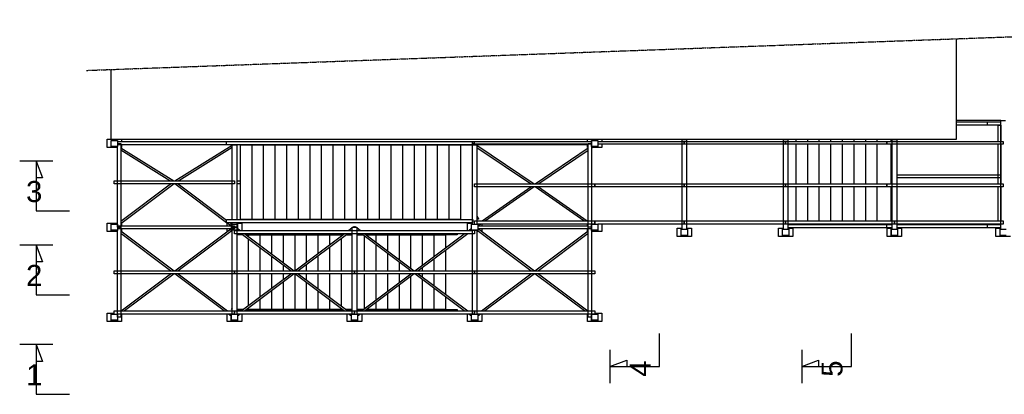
# Model space of a CAD drawing. Header units: millimetres. Extents: x -6159 to 201309, y -25780 to 10326.
# Tile 106 of 128: x 181325 to 182514, y -5152 to -4701. Entities that reach past the tile are written whole.
import ezdxf

# ---------------------------------------------------------------- set-up
doc = ezdxf.new("R2010")
doc.units = ezdxf.units.MM
doc.linetypes.add('PHANTOM', pattern=[2.5, 1.25, -0.25, 0.25, -0.25, 0.25, -0.25])
doc.layers.add('STRUCAD_01', color=4, linetype='Continuous')
doc.styles.get("Standard").update_dxf_attribs({"font": 'arial.ttf'})

msp = doc.modelspace()

# ---------------------------------------------------------------- linework, layer by layer
at = {"layer": 'STRUCAD_01', "color": 4, "linetype": 'PHANTOM'}
msp.add_line((181405.631, -4761.837), (183087.871, -4700.777), dxfattribs=at)
at = {"layer": 'STRUCAD_01', "color": 4, "linetype": 'Continuous'}
for p, q in [((182455.941, -4723.712), (182455.941, -4845.147)), ((181435.641, -4845.147), (181435.641, -4760.747)), ((182509.741, -4822.247), (182455.941, -4822.247)), ((182455.941, -4823.747), (182492.981, -4823.747)), ((182492.981, -4823.747), (182509.741, -4823.747)), ((182492.981, -4823.747), (182492.981, -4827.747)), ((182509.741, -4953.247), (182509.741, -4822.247)), ((182509.741, -4822.247), (182515.241, -4822.247)), ((182492.981, -4827.747), (182455.941, -4827.747)), ((182509.741, -4827.747), (182492.981, -4827.747)), ((182506.291, -4847.647), (182506.291, -4827.747)), ((182506.291, -4827.747), (182509.541, -4827.747)), ((182509.541, -4827.747), (182509.541, -4847.647)), ((182509.541, -4827.747), (182509.741, -4827.747)), ((182509.541, -4847.647), (182509.541, -4827.747)), ((181430.641, -4854.897), (181430.641, -4844.897)), ((181430.641, -4844.897), (181435.641, -4844.897)), ((182455.941, -4845.147), (181435.641, -4845.147)), ((181435.641, -4853.647), (181435.641, -4846.147)), ((181435.641, -4846.147), (181435.716, -4846.222)), ((181435.716, -4846.222), (181435.641, -4846.147)), ((181435.641, -4846.147), (181443.141, -4846.147)), ((181435.716, -4853.572), (181435.716, -4846.222)), ((181435.716, -4846.222), (181443.066, -4846.222)), ((181443.066, -4846.222), (181443.066, -4853.572)), ((181443.141, -4846.147), (181443.141, -4853.647)), ((181443.141, -4847.647), (181574.966, -4847.647)), ((181443.141, -4849.897), (181447.141, -4849.897)), ((181447.141, -4849.897), (181447.141, -4950.897)), ((181448.141, -4845.147), (181448.141, -4847.647)), ((181574.966, -4851.647), (181574.966, -4847.647)), ((181574.966, -4847.647), (181871.641, -4847.647)), ((181871.641, -4847.647), (181874.391, -4847.647)), ((181871.641, -4847.647), (181871.871, -4847.647)), ((181871.641, -4851.647), (181871.641, -4847.647)), ((181871.871, -4847.647), (181872.021, -4851.197)), ((181874.391, -4850.647), (181874.391, -4847.647)), ((181874.391, -4847.647), (182015.641, -4847.647)), ((182010.641, -4847.647), (182010.641, -4845.147)), ((182011.641, -4950.897), (182011.641, -4849.897)), ((182011.641, -4849.897), (182015.641, -4849.897)), ((182015.641, -4853.647), (182015.641, -4846.147)), ((182015.641, -4846.147), (182015.716, -4846.222)), ((182015.716, -4846.222), (182015.641, -4846.147)), ((182015.641, -4846.147), (182023.141, -4846.147)), ((182015.641, -4849.897), (182015.641, -4947.147)), ((182015.716, -4853.572), (182015.716, -4846.222)), ((182015.716, -4846.222), (182023.066, -4846.222)), ((182023.066, -4846.222), (182023.066, -4853.572)), ((182023.141, -4846.147), (182023.141, -4853.647)), ((182023.141, -4847.647), (182127.541, -4847.647)), ((182028.141, -4845.147), (182028.141, -4847.647)), ((182124.791, -4953.247), (182124.791, -4845.147)), ((182124.791, -4845.147), (182130.291, -4845.147)), ((182127.541, -4847.647), (182127.541, -4850.647)), ((182127.541, -4850.647), (182127.541, -4847.647)), ((182127.541, -4847.647), (182249.891, -4847.647)), ((182130.291, -4845.147), (182130.291, -4953.247)), ((182247.141, -4953.247), (182247.141, -4845.147)), ((182247.141, -4845.147), (182252.641, -4845.147)), ((182249.891, -4847.647), (182249.891, -4850.647)), ((182249.891, -4850.647), (182249.891, -4847.647)), ((182249.891, -4847.647), (182372.241, -4847.647)), ((182252.641, -4845.147), (182252.641, -4953.247)), ((182262.541, -4847.647), (182262.541, -4845.147)), ((182276.541, -4847.647), (182276.541, -4845.147)), ((182290.541, -4847.647), (182290.541, -4845.147)), ((182304.541, -4847.647), (182304.541, -4845.147)), ((182318.541, -4847.647), (182318.541, -4845.147)), ((182332.541, -4847.647), (182332.541, -4845.147)), ((182346.541, -4847.647), (182346.541, -4845.147)), ((182360.541, -4847.647), (182360.541, -4845.147)), ((182372.241, -4847.647), (182372.241, -4850.647)), ((182372.241, -4850.647), (182372.241, -4847.647)), ((182372.241, -4847.647), (182512.491, -4847.647)), ((182377.041, -4845.147), (182377.041, -4847.647)), ((182377.541, -4847.647), (182377.541, -4845.147)), ((182378.441, -4953.247), (182378.441, -4845.147)), ((182378.441, -4845.147), (182383.941, -4845.147)), ((182383.941, -4845.147), (182383.941, -4953.247)), ((182512.491, -4847.647), (182512.491, -4850.647)), ((181442.256, -4854.897), (181430.641, -4854.897)), ((181443.141, -4853.647), (181435.641, -4853.647)), ((181443.066, -4853.572), (181435.716, -4853.572)), ((181443.141, -4855.447), (181440.241, -4853.647)), ((181574.966, -4851.647), (181443.141, -4851.647)), ((181443.141, -4950.897), (181443.141, -4853.647)), ((181448.141, -4854.897), (181447.141, -4854.897)), ((181447.141, -4854.987), (181511.321, -4894.822)), ((181506.581, -4894.822), (181447.141, -4857.927)), ((181448.141, -4851.647), (181448.141, -4854.897)), ((181512.461, -4894.822), (181581.641, -4851.882)), ((181581.641, -4854.827), (181517.201, -4894.822)), ((181871.641, -4851.647), (181574.966, -4851.647)), ((181581.641, -4851.647), (181587.141, -4851.647)), ((181581.641, -4941.647), (181581.641, -4851.647)), ((181587.141, -4851.647), (181587.141, -4941.647)), ((181591.641, -4851.647), (181608.141, -4851.647)), ((181591.641, -4941.647), (181591.641, -4851.647)), ((181605.641, -4851.647), (181622.141, -4851.647)), ((181605.641, -4941.647), (181605.641, -4851.647)), ((181619.641, -4851.647), (181636.141, -4851.647)), ((181619.641, -4941.647), (181619.641, -4851.647)), ((181633.641, -4851.647), (181650.141, -4851.647)), ((181633.641, -4941.647), (181633.641, -4851.647)), ((181647.641, -4851.647), (181664.141, -4851.647)), ((181647.641, -4941.647), (181647.641, -4851.647)), ((181661.641, -4851.647), (181678.141, -4851.647)), ((181661.641, -4941.647), (181661.641, -4851.647)), ((181675.641, -4851.647), (181692.141, -4851.647)), ((181675.641, -4941.647), (181675.641, -4851.647)), ((181689.641, -4851.647), (181706.141, -4851.647)), ((181689.641, -4941.647), (181689.641, -4851.647)), ((181703.641, -4851.647), (181720.141, -4851.647)), ((181703.641, -4941.647), (181703.641, -4851.647)), ((181717.641, -4851.647), (181734.141, -4851.647)), ((181717.641, -4941.647), (181717.641, -4851.647)), ((181731.641, -4851.647), (181748.141, -4851.647)), ((181731.641, -4941.647), (181731.641, -4851.647)), ((181745.641, -4851.647), (181762.141, -4851.647)), ((181745.641, -4941.647), (181745.641, -4851.647)), ((181759.641, -4851.647), (181776.141, -4851.647)), ((181759.641, -4941.647), (181759.641, -4851.647)), ((181773.641, -4851.647), (181790.141, -4851.647)), ((181773.641, -4941.647), (181773.641, -4851.647)), ((181787.641, -4851.647), (181804.141, -4851.647)), ((181787.641, -4941.647), (181787.641, -4851.647)), ((181801.641, -4851.647), (181818.141, -4851.647)), ((181801.641, -4941.647), (181801.641, -4851.647)), ((181815.641, -4851.647), (181832.141, -4851.647)), ((181815.641, -4941.647), (181815.641, -4851.647)), ((181829.641, -4851.647), (181846.141, -4851.647)), ((181829.641, -4941.647), (181829.641, -4851.647)), ((181843.641, -4851.647), (181860.141, -4851.647)), ((181843.641, -4941.647), (181843.641, -4851.647)), ((181857.641, -4851.647), (181871.641, -4851.647)), ((181857.641, -4941.647), (181857.641, -4851.647)), ((181877.026, -4851.647), (181871.641, -4851.647)), ((181871.641, -4941.647), (181871.641, -4851.647)), ((181872.021, -4851.197), (181876.641, -4851.197)), ((181872.481, -4851.647), (181877.141, -4851.647)), ((182015.641, -4850.647), (181874.391, -4850.647)), ((181874.696, -4851.197), (181875.061, -4850.647)), ((181875.146, -4850.647), (181875.961, -4851.197)), ((181876.641, -4851.197), (181876.666, -4850.647)), ((181877.026, -4850.647), (181877.026, -4851.647)), ((182011.641, -4851.647), (181877.141, -4851.647)), ((181877.141, -4851.647), (181877.141, -4947.147)), ((181877.141, -4851.992), (181946.416, -4898.572)), ((181941.936, -4898.572), (181877.141, -4855.002)), ((181947.366, -4898.572), (182011.641, -4855.352)), ((182011.641, -4858.367), (181951.846, -4898.572)), ((182010.641, -4854.897), (182010.641, -4851.647)), ((182011.641, -4854.897), (182010.641, -4854.897)), ((182018.656, -4853.647), (182015.641, -4855.677)), ((182023.141, -4853.647), (182015.641, -4853.647)), ((182023.066, -4853.572), (182015.716, -4853.572)), ((182028.141, -4854.897), (182016.796, -4854.897)), ((182127.541, -4850.647), (182023.141, -4850.647)), ((182028.141, -4850.647), (182028.141, -4854.897)), ((182249.891, -4850.647), (182127.541, -4850.647)), ((182372.241, -4850.647), (182249.891, -4850.647)), ((182262.541, -4898.572), (182262.541, -4850.647)), ((182276.541, -4898.572), (182276.541, -4850.647)), ((182290.541, -4898.572), (182290.541, -4850.647)), ((182304.541, -4898.572), (182304.541, -4850.647)), ((182318.541, -4898.572), (182318.541, -4850.647)), ((182332.541, -4898.572), (182332.541, -4850.647)), ((182346.541, -4898.572), (182346.541, -4850.647)), ((182360.541, -4898.572), (182360.541, -4850.647)), ((182512.491, -4850.647), (182372.241, -4850.647)), ((182377.041, -4850.647), (182377.041, -4898.572)), ((182377.541, -4898.572), (182377.541, -4850.647)), ((182506.291, -4898.572), (182506.291, -4850.647)), ((182509.541, -4850.647), (182509.541, -4898.572)), ((182509.541, -4898.572), (182509.541, -4850.647)), ((181365.146, -4871.217), (181325.146, -4871.217)), ((181345.146, -4871.217), (181345.146, -4931.217)), ((181345.146, -4871.217), (181352.831, -4891.527)), ((181352.831, -4891.527), (181345.146, -4891.527)), ((181439.391, -4898.472), (181439.391, -4894.822)), ((181439.391, -4894.822), (181584.391, -4894.822)), ((181584.391, -4894.822), (181584.391, -4898.472)), ((181587.141, -4894.822), (181591.641, -4894.822)), ((182383.941, -4887.797), (182509.541, -4887.797)), ((182509.541, -4891.447), (182383.941, -4891.447)), ((182509.541, -4887.797), (182509.541, -4891.447)), ((181584.391, -4898.472), (181439.391, -4898.472)), ((181447.141, -4943.537), (181507.366, -4898.472)), ((181511.536, -4898.472), (181447.141, -4946.657)), ((181574.966, -4945.407), (181512.246, -4898.472)), ((181516.416, -4898.472), (181574.966, -4942.287)), ((181591.641, -4898.472), (181587.141, -4898.472)), ((181874.391, -4902.222), (181874.391, -4898.572)), ((181874.391, -4898.572), (182019.391, -4898.572)), ((182019.391, -4902.222), (181874.391, -4902.222)), ((181883.331, -4943.147), (181942.086, -4902.222)), ((181946.456, -4902.222), (181887.706, -4943.147)), ((182006.076, -4943.147), (181947.326, -4902.222)), ((181951.696, -4902.222), (182010.451, -4943.147)), ((182019.391, -4898.572), (182019.391, -4902.222)), ((182019.391, -4902.222), (182019.391, -4898.572)), ((182019.391, -4898.572), (182127.541, -4898.572)), ((182127.541, -4902.222), (182019.391, -4902.222)), ((182127.541, -4898.572), (182127.541, -4902.222)), ((182127.541, -4902.222), (182127.541, -4898.572)), ((182127.541, -4898.572), (182249.891, -4898.572)), ((182249.891, -4902.222), (182127.541, -4902.222)), ((182249.891, -4898.572), (182249.891, -4902.222)), ((182249.891, -4902.222), (182249.891, -4898.572)), ((182249.891, -4898.572), (182372.241, -4898.572)), ((182372.241, -4902.222), (182249.891, -4902.222)), ((182262.541, -4943.147), (182262.541, -4902.222)), ((182276.541, -4943.147), (182276.541, -4902.222)), ((182290.541, -4943.147), (182290.541, -4902.222)), ((182304.541, -4943.147), (182304.541, -4902.222)), ((182318.541, -4943.147), (182318.541, -4902.222)), ((182332.541, -4943.147), (182332.541, -4902.222)), ((182346.541, -4943.147), (182346.541, -4902.222)), ((182360.541, -4943.147), (182360.541, -4902.222)), ((182372.241, -4898.572), (182372.241, -4902.222)), ((182372.241, -4902.222), (182372.241, -4898.572)), ((182372.241, -4898.572), (182512.491, -4898.572)), ((182512.491, -4902.222), (182372.241, -4902.222)), ((182377.041, -4902.222), (182377.041, -4943.147)), ((182377.541, -4943.147), (182377.541, -4902.222)), ((182506.291, -4943.147), (182506.291, -4902.222)), ((182509.541, -4902.222), (182509.541, -4943.147)), ((182509.541, -4943.147), (182509.541, -4902.222)), ((182512.491, -4898.572), (182512.491, -4902.222)), ((181345.146, -4931.217), (181385.146, -4931.217)), ((181574.966, -4945.647), (181574.966, -4941.647)), ((181574.966, -4941.647), (181871.641, -4941.647)), ((181605.641, -4941.647), (181591.641, -4941.647)), ((181619.641, -4941.647), (181605.641, -4941.647)), ((181633.641, -4941.647), (181619.641, -4941.647)), ((181647.641, -4941.647), (181633.641, -4941.647)), ((181661.641, -4941.647), (181647.641, -4941.647)), ((181675.641, -4941.647), (181661.641, -4941.647)), ((181689.641, -4941.647), (181675.641, -4941.647)), ((181703.641, -4941.647), (181689.641, -4941.647)), ((181717.641, -4941.647), (181703.641, -4941.647)), ((181731.641, -4941.647), (181717.641, -4941.647)), ((181745.641, -4941.647), (181731.641, -4941.647)), ((181759.641, -4941.647), (181745.641, -4941.647)), ((181773.641, -4941.647), (181759.641, -4941.647)), ((181787.641, -4941.647), (181773.641, -4941.647)), ((181801.641, -4941.647), (181787.641, -4941.647)), ((181815.641, -4941.647), (181801.641, -4941.647)), ((181829.641, -4941.647), (181815.641, -4941.647)), ((181843.641, -4941.647), (181829.641, -4941.647)), ((181857.641, -4941.647), (181843.641, -4941.647)), ((181871.641, -4941.647), (181872.481, -4941.647)), ((181871.641, -4945.647), (181871.641, -4941.647)), ((181872.021, -4942.097), (181871.871, -4945.647)), ((181872.481, -4942.097), (181872.021, -4942.097)), ((181874.391, -4947.147), (181874.391, -4943.147)), ((181874.391, -4943.147), (182019.391, -4943.147)), ((181877.141, -4937.717), (181879.136, -4940.922)), ((181877.141, -4939.682), (181877.911, -4940.922)), ((181877.141, -4941.552), (181877.911, -4940.922)), ((181877.856, -4941.067), (181877.141, -4941.652)), ((181878.956, -4941.067), (181877.856, -4941.067)), ((181877.911, -4940.922), (181879.136, -4940.922)), ((181879.136, -4940.922), (181878.956, -4941.067)), ((182019.391, -4943.147), (182019.391, -4947.147)), ((182019.391, -4947.147), (182019.391, -4943.147)), ((182019.391, -4943.147), (182127.541, -4943.147)), ((182127.541, -4947.147), (182127.541, -4943.147)), ((182127.541, -4943.147), (182249.891, -4943.147)), ((182127.541, -4943.147), (182127.541, -4947.147)), ((182249.891, -4943.147), (182249.891, -4947.147)), ((182249.891, -4947.147), (182249.891, -4943.147)), ((182249.891, -4943.147), (182381.191, -4943.147)), ((182381.191, -4943.147), (182381.191, -4947.147)), ((182381.191, -4947.147), (182381.191, -4943.147)), ((182381.191, -4943.147), (182512.491, -4943.147)), ((182512.491, -4943.147), (182512.491, -4947.147)), ((181430.641, -4955.897), (181430.641, -4945.897)), ((181430.641, -4945.897), (181443.141, -4945.897)), ((181443.141, -4955.897), (181430.641, -4955.897)), ((181435.641, -4954.647), (181435.641, -4947.147)), ((181435.641, -4947.147), (181435.716, -4947.222)), ((181435.716, -4947.222), (181435.641, -4947.147)), ((181435.641, -4947.147), (181443.141, -4947.147)), ((181443.141, -4954.647), (181435.641, -4954.647)), ((181435.716, -4954.572), (181435.716, -4947.222)), ((181435.716, -4947.222), (181443.066, -4947.222)), ((181443.066, -4954.572), (181435.716, -4954.572)), ((181442.316, -4947.147), (181443.141, -4946.532)), ((181443.141, -4955.262), (181442.316, -4954.647)), ((181443.066, -4947.222), (181443.066, -4954.572)), ((181443.141, -4947.147), (181443.141, -4954.647)), ((181443.141, -4949.072), (181584.391, -4949.072)), ((181447.141, -4950.897), (181443.141, -4950.897)), ((181443.141, -4950.897), (181447.141, -4950.897)), ((181584.391, -4952.722), (181443.141, -4952.722)), ((181443.141, -5059.397), (181443.141, -4954.647)), ((181447.141, -4950.897), (181447.141, -5059.397)), ((181447.141, -4955.137), (181511.536, -5003.322)), ((181448.141, -4945.912), (181448.141, -4949.072)), ((181448.141, -4952.722), (181448.141, -4955.882)), ((181512.246, -5003.322), (181579.866, -4952.722)), ((181581.466, -4954.647), (181516.416, -5003.322)), ((181871.641, -4945.647), (181574.966, -4945.647)), ((181579.866, -4949.072), (181575.286, -4945.647)), ((181575.641, -4949.072), (181575.641, -4945.912)), ((181575.641, -4955.882), (181575.641, -4952.722)), ((181579.461, -4945.647), (181581.466, -4947.147)), ((181579.796, -4945.897), (181581.641, -4945.897)), ((181581.641, -4955.897), (181579.796, -4955.897)), ((181580.641, -4949.072), (181580.641, -4947.147)), ((181580.641, -4947.147), (181580.716, -4947.222)), ((181580.716, -4947.222), (181580.641, -4947.147)), ((181580.641, -4947.147), (181581.641, -4947.147)), ((181580.641, -4954.647), (181580.641, -4952.722)), ((181581.641, -4954.647), (181580.641, -4954.647)), ((181580.716, -4954.572), (181580.716, -4947.222)), ((181580.716, -4947.222), (181588.066, -4947.222)), ((181588.066, -4954.572), (181580.716, -4954.572)), ((181581.641, -4950.897), (181581.641, -4945.647)), ((181581.641, -4950.897), (181587.141, -4950.897)), ((181581.641, -5055.647), (181581.641, -4950.897)), ((181587.141, -4950.897), (181581.641, -4950.897)), ((181584.391, -4949.072), (181584.391, -4952.722)), ((181584.391, -4958.647), (181584.391, -4954.647)), ((181584.391, -4954.647), (181870.641, -4954.647)), ((181587.141, -4945.647), (181587.141, -4950.897)), ((181587.141, -4945.897), (181593.141, -4945.897)), ((181587.141, -4947.147), (181588.141, -4947.147)), ((181587.141, -4950.897), (181587.141, -5055.647)), ((181588.141, -4954.647), (181587.141, -4954.647)), ((181588.066, -4947.222), (181588.066, -4954.572)), ((181588.141, -4947.147), (181588.141, -4954.647)), ((181588.141, -4952.142), (181591.491, -4954.647)), ((181593.141, -4945.897), (181593.141, -4954.647)), ((181722.291, -4954.647), (181726.641, -4951.392)), ((181726.641, -4954.517), (181726.466, -4954.647)), ((181726.641, -5055.647), (181726.641, -4950.897)), ((181726.641, -4950.897), (181732.141, -4950.897)), ((181727.306, -4950.897), (181728.641, -4949.897)), ((181728.641, -4949.897), (181729.391, -4950.897)), ((181729.391, -4950.897), (181730.141, -4949.897)), ((181730.141, -4949.897), (181731.476, -4950.897)), ((181732.141, -4950.897), (181732.141, -5055.647)), ((181732.141, -4951.392), (181736.491, -4954.647)), ((181732.316, -4954.647), (181732.141, -4954.517)), ((181865.641, -4954.647), (181865.641, -4945.897)), ((181865.641, -4945.897), (181871.641, -4945.897)), ((181867.291, -4954.647), (181870.641, -4952.142)), ((181870.641, -4954.647), (181870.641, -4947.147)), ((181870.641, -4947.147), (181870.716, -4947.222)), ((181870.716, -4947.222), (181870.641, -4947.147)), ((181870.641, -4947.147), (181878.141, -4947.147)), ((181878.141, -4954.647), (181870.641, -4954.647)), ((181870.716, -4954.572), (181870.716, -4947.222)), ((181870.716, -4947.222), (181878.066, -4947.222)), ((181878.066, -4954.572), (181870.716, -4954.572)), ((181871.871, -4945.647), (181871.641, -4945.647)), ((181871.641, -4947.147), (181871.641, -4945.647)), ((181871.641, -5055.647), (181871.641, -4954.647)), ((181874.391, -4954.647), (181874.391, -4958.647)), ((181877.141, -4954.647), (181877.141, -5055.647)), ((181878.986, -4955.897), (181877.141, -4955.897)), ((181942.366, -5003.322), (181877.316, -4954.647)), ((181878.066, -4947.222), (181878.066, -4954.572)), ((181881.961, -4947.147), (181878.141, -4949.807)), ((181878.141, -4947.147), (181878.141, -4954.647)), ((182019.391, -4947.147), (181878.141, -4947.147)), ((182015.641, -4952.722), (181878.141, -4952.722)), ((181878.916, -4952.722), (181946.536, -5003.322)), ((181879.196, -4949.072), (182011.641, -4949.072)), ((181883.141, -4947.147), (181883.141, -4949.072)), ((181883.141, -4952.722), (181883.141, -4955.882)), ((181947.246, -5003.322), (182011.641, -4955.137)), ((182010.641, -4949.072), (182010.641, -4947.147)), ((182010.641, -4955.882), (182010.641, -4952.722)), ((182011.641, -5059.397), (182011.641, -4950.897)), ((182015.641, -4950.897), (182011.641, -4950.897)), ((182015.641, -4954.647), (182015.641, -4947.147)), ((182015.641, -4947.147), (182015.716, -4947.222)), ((182015.716, -4947.222), (182015.641, -4947.147)), ((182015.641, -4947.147), (182023.141, -4947.147)), ((182015.641, -4950.897), (182015.641, -5055.647)), ((182016.466, -4954.647), (182015.641, -4955.262)), ((182023.141, -4954.647), (182015.641, -4954.647)), ((182028.141, -4955.897), (182015.641, -4955.897)), ((182015.716, -4954.572), (182015.716, -4947.222)), ((182015.716, -4947.222), (182023.066, -4947.222)), ((182023.066, -4954.572), (182015.716, -4954.572)), ((182023.066, -4947.222), (182023.066, -4954.572)), ((182023.141, -4947.147), (182023.141, -4954.647)), ((182127.541, -4947.147), (182023.141, -4947.147)), ((182028.141, -4947.147), (182028.141, -4955.897)), ((182118.791, -4961.997), (182118.791, -4951.997)), ((182118.791, -4951.997), (182124.791, -4951.997)), ((182123.791, -4960.747), (182123.791, -4953.247)), ((182123.791, -4953.247), (182123.866, -4953.322)), ((182123.866, -4953.322), (182123.791, -4953.247)), ((182123.791, -4953.247), (182131.291, -4953.247)), ((182123.866, -4960.672), (182123.866, -4953.322)), ((182123.866, -4953.322), (182131.216, -4953.322)), ((182249.891, -4947.147), (182127.541, -4947.147)), ((182130.291, -4951.997), (182136.291, -4951.997)), ((182131.216, -4953.322), (182131.216, -4960.672)), ((182131.291, -4953.247), (182131.291, -4960.747)), ((182136.291, -4951.997), (182136.291, -4961.997)), ((182241.141, -4961.997), (182241.141, -4951.997)), ((182241.141, -4951.997), (182247.141, -4951.997)), ((182246.141, -4960.747), (182246.141, -4953.247)), ((182246.141, -4953.247), (182246.216, -4953.322)), ((182246.216, -4953.322), (182246.141, -4953.247)), ((182246.141, -4953.247), (182253.641, -4953.247)), ((182246.216, -4960.672), (182246.216, -4953.322)), ((182246.216, -4953.322), (182253.566, -4953.322)), ((182381.191, -4947.147), (182249.891, -4947.147)), ((182252.641, -4947.747), (182371.951, -4947.747)), ((182371.951, -4951.747), (182252.641, -4951.747)), ((182252.641, -4951.997), (182258.641, -4951.997)), ((182253.566, -4953.322), (182253.566, -4960.672)), ((182253.641, -4953.247), (182253.641, -4960.747)), ((182258.641, -4951.997), (182258.641, -4961.997)), ((182262.541, -4947.747), (182262.541, -4947.147)), ((182276.541, -4947.747), (182262.541, -4947.747)), ((182276.541, -4947.747), (182276.541, -4947.147)), ((182290.541, -4947.747), (182276.541, -4947.747)), ((182290.541, -4947.747), (182290.541, -4947.147)), ((182304.541, -4947.747), (182290.541, -4947.747)), ((182304.541, -4947.747), (182304.541, -4947.147)), ((182318.541, -4947.747), (182304.541, -4947.747)), ((182318.541, -4947.747), (182318.541, -4947.147)), ((182332.541, -4947.747), (182318.541, -4947.747)), ((182332.541, -4947.747), (182332.541, -4947.147)), ((182346.541, -4947.747), (182332.541, -4947.747)), ((182346.541, -4947.747), (182346.541, -4947.147)), ((182360.541, -4947.747), (182346.541, -4947.747)), ((182360.541, -4947.747), (182360.541, -4947.147)), ((182371.951, -4947.747), (182378.441, -4947.747)), ((182371.951, -4951.747), (182371.951, -4947.747)), ((182378.441, -4951.747), (182371.951, -4951.747)), ((182372.441, -4961.997), (182372.441, -4951.997)), ((182372.441, -4951.997), (182378.441, -4951.997)), ((182377.041, -4947.747), (182373.731, -4947.747)), ((182377.041, -4947.147), (182377.041, -4947.747)), ((182377.441, -4960.747), (182377.441, -4953.247)), ((182377.441, -4953.247), (182377.516, -4953.322)), ((182377.516, -4953.322), (182377.441, -4953.247)), ((182377.441, -4953.247), (182384.941, -4953.247)), ((182377.516, -4960.672), (182377.516, -4953.322)), ((182377.516, -4953.322), (182384.866, -4953.322)), ((182377.541, -4947.747), (182377.541, -4947.147)), ((182378.441, -4947.747), (182377.541, -4947.747)), ((182512.491, -4947.147), (182381.191, -4947.147)), ((182383.941, -4947.747), (182492.981, -4947.747)), ((182492.981, -4951.747), (182383.941, -4951.747)), ((182383.941, -4951.997), (182389.941, -4951.997)), ((182384.866, -4953.322), (182384.866, -4960.672)), ((182384.941, -4953.247), (182384.941, -4960.747)), ((182389.941, -4951.997), (182389.941, -4961.997)), ((182492.981, -4947.747), (182509.741, -4947.747)), ((182492.981, -4947.747), (182492.981, -4951.747)), ((182509.741, -4951.747), (182492.981, -4951.747)), ((182503.741, -4961.997), (182503.741, -4951.997)), ((182503.741, -4951.997), (182509.741, -4951.997)), ((182506.291, -4947.747), (182506.291, -4947.147)), ((182509.541, -4947.747), (182506.291, -4947.747)), ((182508.741, -4960.747), (182508.741, -4953.247)), ((182508.741, -4953.247), (182508.816, -4953.322)), ((182508.816, -4953.322), (182508.741, -4953.247)), ((182508.741, -4953.247), (182516.241, -4953.247)), ((182508.816, -4960.672), (182508.816, -4953.322)), ((182508.816, -4953.322), (182516.166, -4953.322)), ((182509.541, -4947.147), (182509.541, -4947.747)), ((182509.541, -4947.747), (182509.541, -4947.147)), ((182509.741, -4947.747), (182509.541, -4947.747)), ((181507.366, -5003.322), (181447.141, -4958.257)), ((181874.391, -4958.647), (181584.391, -4958.647)), ((181594.666, -4960.147), (181587.141, -4960.147)), ((181652.366, -5003.322), (181592.661, -4958.647)), ((181596.836, -4958.647), (181656.536, -5003.322)), ((181714.941, -4960.147), (181598.841, -4960.147)), ((181601.141, -4960.147), (181601.141, -4961.867)), ((181601.141, -4960.147), (181615.141, -4960.147)), ((181601.141, -4964.992), (181601.141, -5003.322)), ((181615.141, -4960.147), (181615.141, -4972.347)), ((181615.141, -4960.147), (181629.141, -4960.147)), ((181629.141, -4960.147), (181629.141, -4982.822)), ((181629.141, -4960.147), (181643.141, -4960.147)), ((181643.141, -4960.147), (181643.141, -4993.297)), ((181643.141, -4960.147), (181657.141, -4960.147)), ((181657.141, -4960.147), (181657.141, -5003.322)), ((181657.141, -4960.147), (181671.141, -4960.147)), ((181657.246, -5003.322), (181716.946, -4958.647)), ((181721.121, -4958.647), (181661.416, -5003.322)), ((181671.141, -4960.147), (181671.141, -4992.922)), ((181671.141, -4960.147), (181685.141, -4960.147)), ((181685.141, -4960.147), (181685.141, -4982.447)), ((181685.141, -4960.147), (181699.141, -4960.147)), ((181699.141, -4960.147), (181699.141, -4971.972)), ((181699.141, -4960.147), (181713.141, -4960.147)), ((181713.141, -4960.147), (181713.141, -4961.497)), ((181713.141, -4960.147), (181714.941, -4960.147)), ((181713.141, -4964.617), (181713.141, -5003.322)), ((181726.641, -4960.147), (181719.116, -4960.147)), ((181719.116, -4960.147), (181726.641, -4960.147)), ((181739.666, -4960.147), (181732.141, -4960.147)), ((181732.141, -4960.147), (181739.666, -4960.147)), ((181797.366, -5003.322), (181737.661, -4958.647)), ((181741.141, -4961.252), (181741.141, -5003.322)), ((181741.836, -4958.647), (181801.536, -5003.322)), ((181853.141, -4960.147), (181743.841, -4960.147)), ((181743.841, -4960.147), (181755.141, -4960.147)), ((181755.141, -4960.147), (181755.141, -4968.602)), ((181755.141, -4960.147), (181769.141, -4960.147)), ((181769.141, -4960.147), (181769.141, -4979.082)), ((181769.141, -4960.147), (181783.141, -4960.147)), ((181783.141, -4960.147), (181783.141, -4989.557)), ((181783.141, -4960.147), (181797.141, -4960.147)), ((181797.141, -4960.147), (181797.141, -5000.032)), ((181797.141, -4960.147), (181811.141, -4960.147)), ((181802.246, -5003.322), (181861.946, -4958.647)), ((181866.121, -4958.647), (181806.416, -5003.322)), ((181811.141, -4960.147), (181811.141, -4996.662)), ((181811.141, -4960.147), (181825.141, -4960.147)), ((181825.141, -4960.147), (181825.141, -4986.187)), ((181825.141, -4960.147), (181839.141, -4960.147)), ((181839.141, -4960.147), (181839.141, -4975.712)), ((181853.141, -4958.647), (181853.141, -4960.147)), ((182011.641, -4958.257), (181951.416, -5003.322)), ((182136.291, -4961.997), (182118.791, -4961.997)), ((182131.291, -4960.747), (182123.791, -4960.747)), ((182131.216, -4960.672), (182123.866, -4960.672)), ((182258.641, -4961.997), (182241.141, -4961.997)), ((182253.641, -4960.747), (182246.141, -4960.747)), ((182253.566, -4960.672), (182246.216, -4960.672)), ((182389.941, -4961.997), (182372.441, -4961.997)), ((182384.941, -4960.747), (182377.441, -4960.747)), ((182384.866, -4960.672), (182377.516, -4960.672)), ((182521.241, -4961.997), (182503.741, -4961.997)), ((182516.241, -4960.747), (182508.741, -4960.747)), ((182516.166, -4960.672), (182508.816, -4960.672)), ((181365.146, -4972.292), (181325.146, -4972.292)), ((181345.146, -4972.292), (181345.146, -5032.292)), ((181345.146, -4972.292), (181352.831, -4992.602)), ((181615.141, -4975.467), (181615.141, -5003.322)), ((181699.141, -4975.092), (181699.141, -5003.322)), ((181755.141, -4971.727), (181755.141, -5003.322)), ((181839.141, -4978.837), (181839.141, -5003.322)), ((181352.831, -4992.602), (181345.146, -4992.602)), ((181629.141, -4985.942), (181629.141, -5003.322)), ((181685.141, -4985.567), (181685.141, -5003.322)), ((181769.141, -4982.202), (181769.141, -5003.322)), ((181825.141, -4989.312), (181825.141, -5003.322)), ((181439.391, -5006.972), (181439.391, -5003.322)), ((181439.391, -5003.322), (181584.391, -5003.322)), ((181584.391, -5003.322), (181584.391, -5006.972)), ((181584.391, -5006.972), (181584.391, -5003.322)), ((181584.391, -5003.322), (181729.391, -5003.322)), ((181643.141, -4996.417), (181643.141, -5003.322)), ((181671.141, -4996.047), (181671.141, -5003.322)), ((181729.391, -5003.322), (181729.391, -5006.972)), ((181729.391, -5006.972), (181729.391, -5003.322)), ((181729.391, -5003.322), (181874.391, -5003.322)), ((181783.141, -4992.677), (181783.141, -5003.322)), ((181797.141, -5003.152), (181797.141, -5003.322)), ((181811.141, -4999.787), (181811.141, -5003.322)), ((181874.391, -5006.972), (181874.391, -5003.322)), ((181874.391, -5003.322), (182019.391, -5003.322)), ((181874.391, -5003.322), (181874.391, -5006.972)), ((182019.391, -5003.322), (182019.391, -5006.972)), ((181584.391, -5006.972), (181439.391, -5006.972)), ((181447.661, -5051.647), (181507.366, -5006.972)), ((181511.536, -5006.972), (181451.836, -5051.647)), ((181571.946, -5051.647), (181512.246, -5006.972)), ((181516.416, -5006.972), (181576.121, -5051.647)), ((181729.391, -5006.972), (181584.391, -5006.972)), ((181592.661, -5051.647), (181652.366, -5006.972)), ((181656.536, -5006.972), (181596.836, -5051.647)), ((181601.141, -5006.972), (181601.141, -5045.302)), ((181615.141, -5006.972), (181615.141, -5034.827)), ((181629.141, -5006.972), (181629.141, -5024.352)), ((181643.141, -5006.972), (181643.141, -5013.877)), ((181657.141, -5006.972), (181657.141, -5050.147)), ((181716.946, -5051.647), (181657.246, -5006.972)), ((181661.416, -5006.972), (181721.121, -5051.647)), ((181671.141, -5006.972), (181671.141, -5014.247)), ((181685.141, -5006.972), (181685.141, -5024.727)), ((181699.141, -5006.972), (181699.141, -5035.202)), ((181713.141, -5006.972), (181713.141, -5045.677)), ((181874.391, -5006.972), (181729.391, -5006.972)), ((181737.661, -5051.647), (181797.366, -5006.972)), ((181741.141, -5006.972), (181741.141, -5049.042)), ((181801.536, -5006.972), (181741.836, -5051.647)), ((181755.141, -5006.972), (181755.141, -5038.567)), ((181769.141, -5006.972), (181769.141, -5028.092)), ((181783.141, -5006.972), (181783.141, -5017.617)), ((181797.141, -5006.972), (181797.141, -5007.142)), ((181797.141, -5010.262), (181797.141, -5050.147)), ((181861.946, -5051.647), (181802.246, -5006.972)), ((181806.416, -5006.972), (181866.121, -5051.647)), ((181811.141, -5006.972), (181811.141, -5010.507)), ((181811.141, -5013.632), (181811.141, -5050.147)), ((181825.141, -5006.972), (181825.141, -5020.982)), ((181839.141, -5006.972), (181839.141, -5031.457)), ((182019.391, -5006.972), (181874.391, -5006.972)), ((181882.661, -5051.647), (181942.366, -5006.972)), ((181946.536, -5006.972), (181886.836, -5051.647)), ((182006.946, -5051.647), (181947.246, -5006.972)), ((181951.416, -5006.972), (182011.121, -5051.647)), ((181629.141, -5027.472), (181629.141, -5050.147)), ((181643.141, -5016.997), (181643.141, -5050.147)), ((181671.141, -5017.372), (181671.141, -5050.147)), ((181685.141, -5027.847), (181685.141, -5050.147)), ((181783.141, -5020.737), (181783.141, -5050.147)), ((181825.141, -5024.107), (181825.141, -5050.147)), ((181345.146, -5032.292), (181385.146, -5032.292)), ((181615.141, -5037.947), (181615.141, -5050.147)), ((181699.141, -5038.322), (181699.141, -5050.147)), ((181769.141, -5031.212), (181769.141, -5050.147)), ((181839.141, -5034.582), (181839.141, -5050.147)), ((181439.391, -5055.647), (181439.391, -5051.647)), ((181439.391, -5051.647), (181584.391, -5051.647)), ((181580.861, -5049.422), (181581.641, -5048.172)), ((181581.641, -5050.052), (181580.861, -5049.422)), ((181580.861, -5049.422), (181580.981, -5049.422)), ((181581.641, -5048.362), (181580.981, -5049.422)), ((181580.981, -5049.422), (181581.641, -5049.957)), ((181581.396, -5050.727), (181581.641, -5050.332)), ((181581.576, -5050.867), (181581.396, -5050.727)), ((181581.396, -5050.727), (181581.641, -5050.727)), ((181581.641, -5050.867), (181581.576, -5050.867)), ((181584.391, -5051.647), (181584.391, -5055.647)), ((181584.391, -5055.647), (181584.391, -5051.647)), ((181584.391, -5051.647), (181729.391, -5051.647)), ((181594.666, -5050.147), (181587.141, -5050.147)), ((181587.141, -5050.147), (181594.666, -5050.147)), ((181601.141, -5050.147), (181598.841, -5050.147)), ((181598.841, -5050.147), (181714.941, -5050.147)), ((181601.141, -5048.427), (181601.141, -5050.147)), ((181615.141, -5050.147), (181601.141, -5050.147)), ((181629.141, -5050.147), (181615.141, -5050.147)), ((181643.141, -5050.147), (181629.141, -5050.147)), ((181657.141, -5050.147), (181643.141, -5050.147)), ((181671.141, -5050.147), (181657.141, -5050.147)), ((181685.141, -5050.147), (181671.141, -5050.147)), ((181699.141, -5050.147), (181685.141, -5050.147)), ((181713.141, -5050.147), (181699.141, -5050.147)), ((181713.141, -5048.797), (181713.141, -5050.147)), ((181714.941, -5050.147), (181713.141, -5050.147)), ((181726.641, -5050.147), (181719.116, -5050.147)), ((181719.116, -5050.147), (181726.641, -5050.147)), ((181729.391, -5051.647), (181729.391, -5055.647)), ((181729.391, -5055.647), (181729.391, -5051.647)), ((181729.391, -5051.647), (181874.391, -5051.647)), ((181739.666, -5050.147), (181732.141, -5050.147)), ((181732.141, -5050.147), (181739.666, -5050.147)), ((181755.141, -5050.147), (181743.841, -5050.147)), ((181743.841, -5050.147), (181853.141, -5050.147)), ((181755.141, -5041.692), (181755.141, -5050.147)), ((181769.141, -5050.147), (181755.141, -5050.147)), ((181783.141, -5050.147), (181769.141, -5050.147)), ((181797.141, -5050.147), (181783.141, -5050.147)), ((181811.141, -5050.147), (181797.141, -5050.147)), ((181825.141, -5050.147), (181811.141, -5050.147)), ((181839.141, -5050.147), (181825.141, -5050.147)), ((181853.141, -5050.147), (181853.141, -5051.647)), ((181874.391, -5055.647), (181874.391, -5051.647)), ((181874.391, -5051.647), (182019.391, -5051.647)), ((181874.391, -5051.647), (181874.391, -5055.647)), ((182019.391, -5051.647), (182019.391, -5055.647)), ((181430.641, -5064.397), (181430.641, -5054.397)), ((181430.641, -5054.397), (181439.391, -5054.397)), ((181435.641, -5063.147), (181435.641, -5055.647)), ((181435.641, -5055.647), (181435.716, -5055.722)), ((181435.716, -5055.722), (181435.641, -5055.647)), ((181435.641, -5055.647), (181443.141, -5055.647)), ((181443.141, -5063.147), (181435.641, -5063.147)), ((181435.716, -5063.072), (181435.716, -5055.722)), ((181435.716, -5055.722), (181443.066, -5055.722)), ((181443.066, -5063.072), (181435.716, -5063.072)), ((181443.066, -5055.722), (181443.066, -5063.072)), ((181584.391, -5055.647), (181443.141, -5055.647)), ((181443.141, -5055.647), (181443.141, -5063.147)), ((181447.141, -5059.397), (181443.141, -5059.397)), ((181448.141, -5055.647), (181448.141, -5064.397)), ((181575.641, -5064.397), (181575.641, -5055.647)), ((181580.641, -5058.152), (181577.291, -5055.647)), ((181580.641, -5063.147), (181580.641, -5055.647)), ((181580.641, -5055.647), (181580.716, -5055.722)), ((181580.716, -5055.722), (181580.641, -5055.647)), ((181580.641, -5055.647), (181588.141, -5055.647)), ((181588.141, -5063.147), (181580.641, -5063.147)), ((181580.716, -5063.072), (181580.716, -5055.722)), ((181580.716, -5055.722), (181588.066, -5055.722)), ((181588.066, -5063.072), (181580.716, -5063.072)), ((181588.066, -5055.722), (181588.066, -5063.072)), ((181591.491, -5055.647), (181588.141, -5058.152)), ((181729.391, -5055.647), (181588.141, -5055.647)), ((181588.141, -5055.647), (181588.141, -5063.147)), ((181593.141, -5055.647), (181593.141, -5064.397)), ((181720.641, -5064.397), (181720.641, -5055.647)), ((181725.641, -5058.152), (181722.291, -5055.647)), ((181725.641, -5063.147), (181725.641, -5055.647)), ((181725.641, -5055.647), (181725.716, -5055.722)), ((181725.716, -5055.722), (181725.641, -5055.647)), ((181725.641, -5055.647), (181733.141, -5055.647)), ((181733.141, -5063.147), (181725.641, -5063.147)), ((181725.716, -5063.072), (181725.716, -5055.722)), ((181725.716, -5055.722), (181733.066, -5055.722)), ((181733.066, -5063.072), (181725.716, -5063.072)), ((181733.066, -5055.722), (181733.066, -5063.072)), ((181736.491, -5055.647), (181733.141, -5058.152)), ((181874.391, -5055.647), (181733.141, -5055.647)), ((181733.141, -5055.647), (181733.141, -5063.147)), ((181738.141, -5055.647), (181738.141, -5064.397)), ((181865.641, -5064.397), (181865.641, -5055.647)), ((181870.641, -5058.152), (181867.291, -5055.647)), ((181870.641, -5063.147), (181870.641, -5055.647)), ((181870.641, -5055.647), (181870.716, -5055.722)), ((181870.716, -5055.722), (181870.641, -5055.647)), ((181870.641, -5055.647), (181878.141, -5055.647)), ((181878.141, -5063.147), (181870.641, -5063.147)), ((181870.716, -5063.072), (181870.716, -5055.722)), ((181870.716, -5055.722), (181878.066, -5055.722)), ((181878.066, -5063.072), (181870.716, -5063.072)), ((181878.066, -5055.722), (181878.066, -5063.072)), ((181881.491, -5055.647), (181878.141, -5058.152)), ((182019.391, -5055.647), (181878.141, -5055.647)), ((181878.141, -5055.647), (181878.141, -5063.147)), ((181883.141, -5055.647), (181883.141, -5064.397)), ((182010.641, -5064.397), (182010.641, -5055.647)), ((182015.641, -5059.397), (182011.641, -5059.397)), ((182015.641, -5063.147), (182015.641, -5055.647)), ((182015.641, -5055.647), (182015.716, -5055.722)), ((182015.716, -5055.722), (182015.641, -5055.647)), ((182015.641, -5055.647), (182023.141, -5055.647)), ((182023.141, -5063.147), (182015.641, -5063.147)), ((182015.716, -5063.072), (182015.716, -5055.722)), ((182015.716, -5055.722), (182023.066, -5055.722)), ((182023.066, -5063.072), (182015.716, -5063.072)), ((182019.391, -5054.397), (182028.141, -5054.397)), ((182023.066, -5055.722), (182023.066, -5063.072)), ((182023.141, -5055.647), (182023.141, -5063.147)), ((182028.141, -5054.397), (182028.141, -5064.397)), ((181448.141, -5064.397), (181430.641, -5064.397)), ((181593.141, -5064.397), (181575.641, -5064.397)), ((181738.141, -5064.397), (181720.641, -5064.397)), ((181883.141, -5064.397), (181865.641, -5064.397)), ((182028.141, -5064.397), (182010.641, -5064.397)), ((182097.726, -5118.822), (182097.726, -5078.822)), ((182329.226, -5118.822), (182329.226, -5078.822)), ((181365.146, -5092.192), (181325.146, -5092.192)), ((181345.146, -5092.192), (181345.146, -5152.192)), ((181345.146, -5092.192), (181352.831, -5112.502)), ((182037.726, -5098.822), (182037.726, -5138.822)), ((182269.226, -5098.822), (182269.226, -5138.822)), ((182037.726, -5118.822), (182058.036, -5111.132)), ((182058.036, -5111.132), (182058.036, -5118.822)), ((182269.226, -5118.822), (182289.536, -5111.132)), ((182289.536, -5111.132), (182289.536, -5118.822)), ((181352.831, -5112.502), (181345.146, -5112.502)), ((182037.726, -5118.822), (182097.726, -5118.822)), ((182269.226, -5118.822), (182329.226, -5118.822)), ((181345.146, -5152.192), (181385.146, -5152.192))]:
    msp.add_line(p, q, dxfattribs=at)

# ---------------------------------------------------------------- texts
at = {"layer": 'STRUCAD_01', "color": 4}
for s, p in [('  3', (181313.196, -4920.487)), ('  2', (181313.196, -5021.562)), ('  1', (181313.196, -5141.462))]:
    msp.add_text(s, height=25.3, dxfattribs=at).set_placement(p)
for s, p in [('  4', (182086.996, -5150.772)), ('  5', (182318.496, -5150.772))]:
    msp.add_text(s, height=25.3, rotation=90, dxfattribs=at).set_placement(p)

doc.saveas('drawing.dxf')
